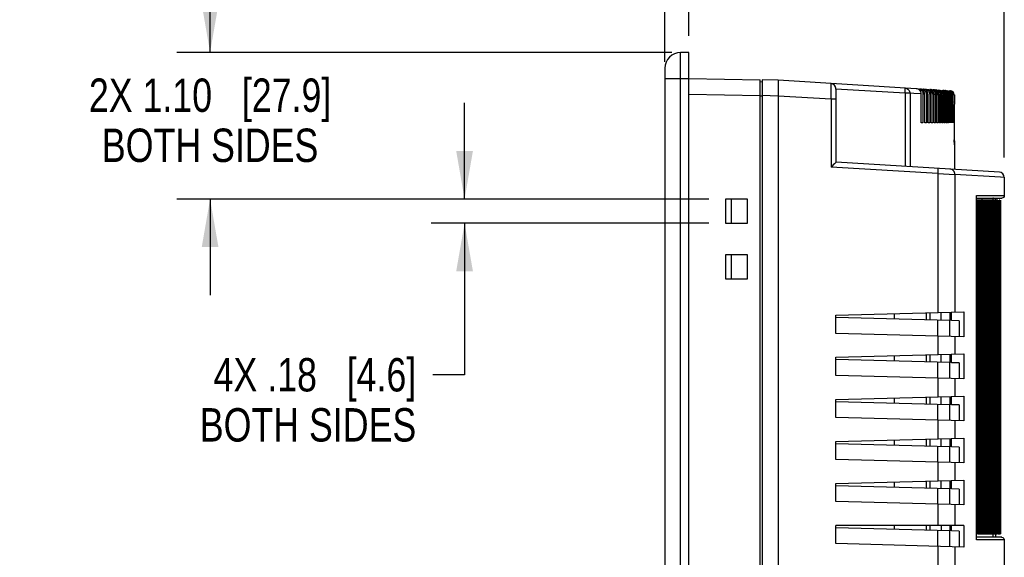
# Model space of a CAD drawing. Header units: inches. Extents: x 0 to 34, y 0 to 22.
# Tile 11 of 31: x 13.4 to 17.1, y 15.7 to 17.7. Entities that reach past the tile are written whole.
import ezdxf

# ---------------------------------------------------------------- set-up
doc = ezdxf.new("R2010")
doc.units = ezdxf.units.IN
doc.header["$LTSCALE"] = 1.87
doc.header["$MEASUREMENT"] = 0
doc.layers.get('0').update_dxf_attribs({"linetype": 'CONTINUOUS'})
doc.layers.add('DIMENSIONS', color=7, linetype='CONTINUOUS')
doc.styles.get("Standard").update_dxf_attribs({"font": 'txt', "width": 0.8})
doc.dimstyles.new('DIMSTYLE_2', dxfattribs={"dimtxt": 0.125, "dimasz": 0.18, "dimexe": 0.18, "dimexo": 0.0625, "dimgap": 0.09, "dimtad": 0, "dimtih": 1, "dimtoh": 1, "dimdec": 1, "dimlfac": 2, "dimzin": 4, "dimdsep": 46, "dimtxsty": 'STANDARD', "dimblk": '_FILLED', "dimblk1": '_FILLED', "dimblk2": '_FILLED', "dimcen": 0.09, "dimadec": 0, "dimazin": 0, "dimtfac": 1, "dimtdec": 1, "dimtofl": 0, "dimtmove": 0, "dimatfit": 3, "dimldrblk": '_FILLED', "dimfxl": 1, "dimtolj": 1, "dimtzin": 4, "dimarcsym": 0})

# ---------------------------------------------------------------- blocks, each defined once
blk = doc.blocks.new('_FILLED')
at = {"color": 0, "linetype": 'BYBLOCK'}
blk.add_solid([(0, 0), (-1, 0.174), (-1, -0.174)], dxfattribs=at)
blk = doc.blocks.new('*D8')
at = {"layer": 'DIMENSIONS', "color": 2, "linetype": 'CONTINUOUS'}
for p, q in [((15.7908, 17.5695), (15.7908, 19.2425)), ((17.0605, 17.2118), (17.0605, 19.2425)), ((15.7908, 19.1175), (16.1926, 19.1175)), ((17.0605, 19.1175), (16.9176, 19.1175))]:
    blk.add_line(p, q, dxfattribs=at)
at = {"layer": 'DIMENSIONS', "color": 2, "linetype": 'CONTINUOUS', "xscale": 0.18, "yscale": 0.18, "zscale": 0.18, "rotation": 180}
blk.add_blockref('_FILLED', (15.7908, 19.1175), dxfattribs=at)
at = {"layer": 'DIMENSIONS', "color": 2, "linetype": 'CONTINUOUS', "xscale": 0.18, "yscale": 0.18, "zscale": 0.18}
blk.add_blockref('_FILLED', (17.0605, 19.1175), dxfattribs=at)
at = {"layer": 'DIMENSIONS', "color": 2, "linetype": 'CONTINUOUS', "insert": (16.4551, 19.18), "char_height": 0.125, "width": 0.6, "attachment_point": 2, "line_spacing_factor": 0.9}
blk.add_mtext('2.54\\P[64.5]', dxfattribs=at)
blk = doc.blocks.new('*D34')
at = {"layer": 'DIMENSIONS', "color": 2, "linetype": 'CONTINUOUS'}
for p, q in [((15.7908, 17.5695), (15.7908, 18.4725)), ((15.8794, 17.6679), (15.8794, 18.4725)), ((15.7908, 18.3475), (15.4778, 18.3475)), ((15.8794, 18.3475), (16.2394, 18.3475))]:
    blk.add_line(p, q, dxfattribs=at)
at = {"layer": 'DIMENSIONS', "color": 2, "linetype": 'CONTINUOUS', "xscale": 0.18, "yscale": 0.18, "zscale": 0.18}
blk.add_blockref('_FILLED', (15.7908, 18.3475), dxfattribs=at)
at = {"layer": 'DIMENSIONS', "color": 2, "linetype": 'CONTINUOUS', "xscale": 0.18, "yscale": 0.18, "zscale": 0.18, "rotation": 180}
blk.add_blockref('_FILLED', (15.8794, 18.3475), dxfattribs=at)
at = {"layer": 'DIMENSIONS', "color": 2, "linetype": 'CONTINUOUS', "insert": (15.4153, 18.41), "char_height": 0.125, "width": 0.925, "attachment_point": 3, "line_spacing_factor": 0.9}
blk.add_mtext('.18{\\Ftxt.shx;\\W1.000000;\\H0.125000; }[4.5]', dxfattribs=at)
blk = doc.blocks.new('*D35')
at = {"layer": 'DIMENSIONS', "color": 2, "linetype": 'CONTINUOUS'}
for p, q in [((14.0886, 17.6054), (14.0886, 17.9654)), ((15.8169, 17.6054), (13.9636, 17.6054)), ((15.9547, 17.0562), (13.9636, 17.0562)), ((14.0886, 17.0562), (14.0886, 16.6962))]:
    blk.add_line(p, q, dxfattribs=at)
at = {"layer": 'DIMENSIONS', "color": 2, "linetype": 'CONTINUOUS', "xscale": 0.18, "yscale": 0.18, "zscale": 0.18}
for p, rotation in [((14.0886, 17.6054), 270), ((14.0886, 17.0562), 90)]:
    blk.add_blockref('_FILLED', p, dxfattribs=dict(at, rotation=rotation))
at = {"layer": 'DIMENSIONS', "color": 2, "linetype": 'CONTINUOUS', "insert": (14.0886, 17.5076), "char_height": 0.125, "width": 1.425, "attachment_point": 2, "line_spacing_factor": 0.9}
blk.add_mtext('2X 1.10{\\Ftxt.shx;\\W1.000000;\\H0.125000; }[27.9]\\PBOTH SIDES', dxfattribs=at)
blk = doc.blocks.new('*D36')
at = {"layer": 'DIMENSIONS', "color": 2, "linetype": 'CONTINUOUS'}
for p, q in [((15.0408, 17.0562), (15.0408, 17.4162)), ((15.9547, 17.0562), (14.9158, 17.0562)), ((15.9547, 16.9657), (14.9158, 16.9657)), ((15.0408, 16.9657), (15.0408, 16.3984)), ((15.0408, 16.3984), (14.9225, 16.3984))]:
    blk.add_line(p, q, dxfattribs=at)
at = {"layer": 'DIMENSIONS', "color": 2, "linetype": 'CONTINUOUS', "xscale": 0.18, "yscale": 0.18, "zscale": 0.18}
for p, rotation in [((15.0408, 17.0562), 270), ((15.0408, 16.9657), 90)]:
    blk.add_blockref('_FILLED', p, dxfattribs=dict(at, rotation=rotation))
at = {"layer": 'DIMENSIONS', "color": 2, "linetype": 'CONTINUOUS', "insert": (14.86, 16.4609), "char_height": 0.125, "width": 1.225, "attachment_point": 3, "line_spacing_factor": 0.9}
blk.add_mtext('4X .18{\\Ftxt.shx;\\W1.000000;\\H0.125000; }[4.6]\\PBOTH SIDES', dxfattribs=at)

msp = doc.modelspace()

# ---------------------------------------------------------------- linework, layer by layer
at = {"color": 6, "linetype": 'CONTINUOUS'}
for p, q in [((15.8794, 17.6054), (15.8488, 17.6049)), ((15.8488, 11.5627), (15.8488, 17.6049)), ((15.8794, 11.5621), (15.8794, 17.6054)), ((15.7908, 17.5459), (15.7908, 11.6217)), ((15.7908, 17.507), (15.8794, 17.507)), ((15.8794, 17.507), (16.1471, 17.5023)), ((16.1471, 11.6652), (16.1471, 17.5023)), ((16.155, 17.5025), (16.155, 11.6659)), ((16.214, 17.501), (16.155, 17.5025)), ((16.7309, 17.4694), (16.214, 17.501)), ((16.155, 17.4943), (16.147, 17.4945)), ((16.2145, 17.4661), (16.2143, 17.4533)), ((16.4293, 17.4743), (16.4293, 17.4681)), ((16.4306, 17.4692), (16.4306, 17.1943)), ((16.6892, 17.4523), (16.4306, 17.4681)), ((16.1471, 17.4432), (15.8794, 17.448)), ((16.147, 17.4432), (16.155, 17.4432)), ((16.214, 17.442), (16.155, 17.4435)), ((16.214, 17.442), (16.214, 11.7265)), ((16.4121, 17.4299), (16.214, 17.442)), ((16.4121, 17.4299), (16.4121, 17.1759)), ((16.4306, 17.4299), (16.4121, 17.4299)), ((16.6892, 17.4523), (16.6892, 17.1786)), ((16.7076, 17.4523), (16.6892, 17.4523)), ((16.7076, 17.4523), (16.7076, 17.1774)), ((16.7222, 17.4514), (16.7076, 17.4523)), ((16.7495, 17.4497), (16.7222, 17.4514)), ((16.7495, 17.3414), (16.7495, 17.4497)), ((16.7562, 17.4493), (16.7562, 17.3414)), ((16.7627, 17.4489), (16.7562, 17.4493)), ((16.7627, 17.3414), (16.7627, 17.4489)), ((16.7691, 17.4485), (16.7691, 17.3414)), ((16.7752, 17.4482), (16.7691, 17.4485)), ((16.7752, 17.3414), (16.7752, 17.4482)), ((16.7812, 17.4478), (16.7812, 17.3414)), ((16.7869, 17.4474), (16.7812, 17.4478)), ((16.7869, 17.3414), (16.7869, 17.4474)), ((16.7925, 17.4471), (16.7925, 17.3414)), ((16.7979, 17.3414), (16.7979, 17.4468)), ((16.8031, 17.4464), (16.8031, 17.3414)), ((16.8082, 17.3414), (16.8082, 17.4461)), ((16.813, 17.4458), (16.813, 17.3414)), ((16.8177, 17.3414), (16.8177, 17.4456)), ((16.8221, 17.4453), (16.8221, 17.3414)), ((16.8264, 17.3414), (16.8264, 17.445)), ((16.8305, 17.4448), (16.8305, 17.3414)), ((16.8344, 17.3414), (16.8344, 17.4445)), ((16.8381, 17.4443), (16.8381, 17.3414)), ((16.8417, 17.3414), (16.8417, 17.4441)), ((16.845, 17.4439), (16.845, 17.3414)), ((16.8482, 17.3414), (16.8482, 17.4437)), ((16.8511, 17.4435), (16.8511, 17.3414)), ((16.8539, 17.3414), (16.8539, 17.4433)), ((16.8565, 17.4432), (16.8565, 17.3414)), ((16.859, 17.3414), (16.859, 17.443)), ((16.8612, 17.4429), (16.8612, 17.3414)), ((16.8632, 17.3414), (16.8632, 17.4428)), ((16.8651, 17.4426), (16.8651, 17.3414)), ((16.8668, 17.3414), (16.8668, 17.4426)), ((16.8682, 17.446), (16.8682, 17.3414)), ((16.8735, 17.4459), (16.8682, 17.446)), ((16.8735, 17.4459), (16.8735, 17.4208)), ((16.8735, 17.4208), (16.8734, 17.4021)), ((16.8734, 17.4021), (16.8734, 17.3922)), ((16.8734, 17.3922), (16.8734, 17.3542)), ((16.8735, 17.4195), (16.8735, 17.4208)), ((16.8734, 17.3542), (16.8734, 17.3414)), ((16.7562, 17.3414), (16.7495, 17.3414)), ((16.7691, 17.3414), (16.7627, 17.3414)), ((16.7812, 17.3414), (16.7752, 17.3414)), ((16.7925, 17.3414), (16.7869, 17.3414)), ((16.8031, 17.3414), (16.7979, 17.3414)), ((16.813, 17.3414), (16.8082, 17.3414)), ((16.8221, 17.3414), (16.8177, 17.3414)), ((16.8305, 17.3414), (16.8264, 17.3414)), ((16.8381, 17.3414), (16.8344, 17.3414)), ((16.845, 17.3414), (16.8417, 17.3414)), ((16.8511, 17.3414), (16.8482, 17.3414)), ((16.8734, 17.3414), (16.8734, 17.3401)), ((16.8734, 17.3401), (16.8734, 17.3266)), ((16.8734, 17.3266), (16.8734, 17.2886)), ((16.8734, 17.2886), (16.8735, 17.2608)), ((16.8735, 17.2595), (16.8734, 17.2782)), ((16.8735, 17.2608), (16.8735, 17.2595)), ((16.8735, 17.2595), (16.8735, 17.1677)), ((16.8113, 17.1514), (16.4121, 17.1759)), ((17.042, 17.157), (16.4307, 17.1944)), ((16.8113, 17.1514), (16.8113, 16.6312)), ((16.8113, 17.1514), (16.8756, 17.1486)), ((16.8756, 17.1486), (16.8756, 16.6328)), ((17.0461, 17.1382), (16.8756, 17.1486)), ((17.0605, 17.1373), (17.0461, 17.1382)), ((17.0605, 17.1378), (17.0605, 17.0695)), ((16.9547, 17.0596), (17.0506, 17.0596)), ((16.9566, 17.0687), (16.9566, 17.0695)), ((16.9566, 15.7801), (16.9566, 17.0695)), ((16.9566, 17.0695), (17.0605, 17.0695)), ((16.9763, 17.0596), (16.9763, 17.0523)), ((17.0175, 17.0596), (17.0175, 17.0523)), ((17.0196, 17.0598), (17.0177, 17.0596)), ((17.0271, 17.0596), (17.0271, 17.0523)), ((16.0172, 17.0562), (16.0172, 16.9657)), ((16.0998, 17.0562), (16.0172, 17.0562)), ((16.0388, 17.0562), (16.0388, 16.9657)), ((16.0998, 16.9657), (16.0998, 17.0562)), ((16.0172, 16.9657), (16.0998, 16.9657)), ((16.0172, 16.8476), (16.0172, 16.757)), ((16.0998, 16.8476), (16.0172, 16.8476)), ((16.0388, 16.8476), (16.0388, 16.757)), ((16.0998, 16.757), (16.0998, 16.8476)), ((16.0172, 16.757), (16.0998, 16.757)), ((16.4306, 16.6212), (16.9095, 16.6337)), ((16.4306, 16.5534), (16.4306, 16.6212)), ((16.7823, 16.6304), (16.7823, 16.6032)), ((16.8247, 16.6021), (16.8247, 16.6315)), ((16.8566, 16.6323), (16.8566, 16.6013)), ((16.8624, 16.6011), (16.8624, 16.6325)), ((16.9095, 16.6337), (16.9095, 16.5408)), ((16.8566, 16.6013), (16.4306, 16.6124)), ((16.8101, 16.6025), (16.8101, 16.5434)), ((16.856, 16.6013), (16.856, 16.5422)), ((16.8915, 16.6004), (16.8624, 16.6011)), ((16.8915, 16.6004), (16.8915, 16.5413)), ((16.9095, 16.5408), (16.4306, 16.5534)), ((16.8113, 16.5434), (16.8113, 16.4737)), ((16.8756, 16.5417), (16.8756, 16.4754)), ((16.4306, 16.4637), (16.9095, 16.4763)), ((16.7823, 16.4729), (16.7823, 16.4457)), ((16.8247, 16.4446), (16.8247, 16.474)), ((16.8566, 16.4749), (16.8566, 16.4438)), ((16.8624, 16.4436), (16.8624, 16.475)), ((16.9095, 16.4763), (16.9095, 16.3834)), ((16.4306, 16.3959), (16.4306, 16.4637)), ((16.8566, 16.4438), (16.4306, 16.455)), ((16.8101, 16.445), (16.8101, 16.386)), ((16.856, 16.4438), (16.856, 16.3848)), ((16.8915, 16.4429), (16.8624, 16.4436)), ((16.8915, 16.4429), (16.8915, 16.3838)), ((16.9095, 16.3834), (16.4306, 16.3959)), ((16.8113, 16.3859), (16.8113, 16.3162)), ((16.8756, 16.3842), (16.8756, 16.3179)), ((16.4306, 16.3062), (16.9095, 16.3188)), ((16.4306, 16.2384), (16.4306, 16.3062)), ((16.8566, 16.2863), (16.4306, 16.2975)), ((16.7823, 16.3154), (16.7823, 16.2883)), ((16.8101, 16.2875), (16.8101, 16.2285)), ((16.8247, 16.2872), (16.8247, 16.3166)), ((16.856, 16.2863), (16.856, 16.2273)), ((16.8566, 16.3174), (16.8566, 16.2863)), ((16.8624, 16.2862), (16.8624, 16.3175)), ((16.8915, 16.2854), (16.8624, 16.2862)), ((16.8915, 16.2854), (16.8915, 16.2263)), ((16.9095, 16.3188), (16.9095, 16.2259)), ((16.9095, 16.2259), (16.4306, 16.2384)), ((16.8113, 16.2284), (16.8113, 16.1587)), ((16.8756, 16.2268), (16.8756, 16.1604)), ((16.4306, 16.1488), (16.9095, 16.1613)), ((16.4306, 16.0809), (16.4306, 16.1488)), ((16.8566, 16.1288), (16.4306, 16.14)), ((16.7823, 16.158), (16.7823, 16.1308)), ((16.8247, 16.1297), (16.8247, 16.1591)), ((16.8566, 16.1599), (16.8566, 16.1288)), ((16.8624, 16.1287), (16.8624, 16.1601)), ((16.9095, 16.1613), (16.9095, 16.0684)), ((16.8101, 16.1301), (16.8101, 16.071)), ((16.856, 16.1289), (16.856, 16.0698)), ((16.8915, 16.1279), (16.8624, 16.1287)), ((16.8915, 16.1279), (16.8915, 16.0689)), ((16.9095, 16.0684), (16.4306, 16.0809)), ((16.8113, 16.071), (16.8113, 16.0012)), ((16.8756, 16.0693), (16.8756, 16.0029)), ((16.4306, 15.9913), (16.9095, 16.0038)), ((16.4306, 15.9235), (16.4306, 15.9913)), ((16.7823, 16.0005), (16.7823, 15.9733)), ((16.8247, 15.9722), (16.8247, 16.0016)), ((16.8566, 16.0024), (16.8566, 15.9714)), ((16.8624, 15.9712), (16.8624, 16.0026)), ((16.9095, 16.0038), (16.9095, 15.9109)), ((16.8566, 15.9714), (16.4306, 15.9825)), ((16.8101, 15.9726), (16.8101, 15.9135)), ((16.856, 15.9714), (16.856, 15.9123)), ((16.8915, 15.9704), (16.8624, 15.9712)), ((16.8915, 15.9704), (16.8915, 15.9114)), ((16.9095, 15.9109), (16.4306, 15.9235)), ((16.8113, 15.9135), (16.8113, 15.8338)), ((16.8756, 15.9118), (16.8756, 15.8338)), ((16.4306, 15.766), (16.4306, 15.8338)), ((16.9095, 15.8338), (16.4306, 15.8338)), ((16.8566, 15.8139), (16.4306, 15.825)), ((16.7823, 15.8338), (16.7823, 15.8158)), ((16.8101, 15.8151), (16.8101, 15.756)), ((16.8247, 15.8338), (16.8247, 15.8147)), ((16.856, 15.8139), (16.856, 15.7548)), ((16.8566, 15.8338), (16.8566, 15.8139)), ((16.8624, 15.8137), (16.8624, 15.8338)), ((16.8915, 15.813), (16.8624, 15.8137)), ((16.8915, 15.813), (16.8915, 15.7539)), ((16.9095, 15.8338), (16.9095, 15.7534)), ((17.0506, 15.7899), (16.9566, 15.7899)), ((16.9566, 15.7801), (16.9566, 15.7809)), ((17.0605, 15.7801), (16.9566, 15.7801)), ((17.0176, 15.8023), (17.0176, 15.7899)), ((17.0271, 15.8023), (17.0271, 15.7899)), ((17.0605, 15.7801), (17.0605, 15.5166)), ((16.9095, 15.7534), (16.4306, 15.766)), ((16.8113, 15.756), (16.8113, 15.6763)), ((16.8756, 15.7543), (16.8756, 15.6763))]:
    msp.add_line(p, q, dxfattribs=at)
at = {"color": 7, "linetype": 'CONTINUOUS'}
for p, q in [((16.9606, 17.0523), (16.9566, 17.0523)), ((16.9606, 15.8023), (16.9606, 17.0523)), ((16.962, 17.0523), (16.962, 15.8023)), ((16.9676, 17.0523), (16.962, 17.0523)), ((16.9676, 15.8023), (16.9676, 17.0523)), ((16.969, 17.0523), (16.969, 15.8023)), ((16.9744, 17.0523), (16.969, 17.0523)), ((16.9744, 15.8023), (16.9744, 17.0523)), ((16.9757, 17.0523), (16.9757, 15.8023)), ((16.9809, 17.0523), (16.9757, 17.0523)), ((16.9809, 15.8023), (16.9809, 17.0523)), ((16.9871, 17.0523), (16.982, 17.0523)), ((16.9822, 17.0523), (16.9822, 15.8023)), ((16.9871, 15.8023), (16.9871, 17.0523)), ((16.993, 17.0523), (16.9879, 17.0523)), ((16.9883, 17.0523), (16.9883, 15.8023)), ((16.993, 15.8023), (16.993, 17.0523)), ((16.9986, 17.0523), (16.9935, 17.0523)), ((16.9941, 17.0523), (16.9941, 15.8023)), ((16.9986, 15.8023), (16.9986, 17.0523)), ((16.9997, 17.0523), (16.9997, 15.8023)), ((17.0039, 17.0523), (16.9997, 17.0523)), ((17.0039, 15.8023), (17.0039, 17.0523)), ((17.0049, 17.0523), (17.0049, 15.8023)), ((17.0089, 17.0523), (17.0049, 17.0523)), ((17.0089, 15.8023), (17.0089, 17.0523)), ((17.0099, 17.0523), (17.0099, 15.8023)), ((17.0137, 17.0523), (17.0099, 17.0523)), ((17.0137, 15.8023), (17.0137, 17.0523)), ((17.0181, 17.0523), (17.0146, 17.0523)), ((17.0181, 15.8023), (17.0181, 17.0523)), ((17.0223, 17.0523), (17.019, 17.0523)), ((17.0223, 15.8023), (17.0223, 17.0523)), ((17.0261, 17.0523), (17.0231, 17.0523)), ((17.0261, 15.8023), (17.0261, 17.0523)), ((17.0297, 17.0523), (17.0269, 17.0523)), ((17.0297, 15.8023), (17.0297, 17.0523)), ((17.033, 17.0523), (17.0304, 17.0523)), ((17.033, 15.8023), (17.033, 17.0523)), ((17.036, 17.0523), (17.0336, 17.0523)), ((17.036, 15.8023), (17.036, 17.0523)), ((17.0387, 15.8023), (17.0387, 17.0523)), ((17.0411, 15.8023), (17.0411, 17.0523)), ((17.0432, 17.0523), (17.0415, 17.0523)), ((17.0432, 15.8023), (17.0432, 17.0523)), ((17.045, 15.8023), (17.045, 17.0523)), ((17.0466, 15.8023), (17.0466, 17.0523)), ((17.0479, 15.8023), (17.0479, 17.0523)), ((16.65, 16.6067), (16.65, 16.6269)), ((16.7691, 16.6036), (16.7691, 16.6301)), ((16.65, 16.4492), (16.65, 16.4695)), ((16.7691, 16.4461), (16.7691, 16.4726)), ((16.65, 16.2917), (16.65, 16.312)), ((16.7691, 16.2886), (16.7691, 16.3151)), ((16.65, 16.1342), (16.65, 16.1545)), ((16.7691, 16.1311), (16.7691, 16.1576)), ((16.65, 15.9768), (16.65, 15.997)), ((16.7691, 15.9736), (16.7691, 16.0001)), ((16.65, 15.8193), (16.65, 15.8338)), ((16.7691, 15.8162), (16.7691, 15.8338)), ((16.9566, 15.8023), (16.9606, 15.8023)), ((16.962, 15.8023), (16.962, 15.8023)), ((16.9626, 15.8023), (16.9676, 15.8023)), ((16.969, 15.8023), (16.9744, 15.8023)), ((16.9757, 15.8023), (16.9809, 15.8023)), ((16.982, 15.8023), (16.9871, 15.8023)), ((16.9879, 15.8023), (16.993, 15.8023)), ((16.9935, 15.8023), (16.9986, 15.8023)), ((16.9997, 15.8023), (17.0039, 15.8023)), ((17.0049, 15.8023), (17.0089, 15.8023)), ((17.0099, 15.8023), (17.0137, 15.8023)), ((17.0146, 15.8023), (17.0181, 15.8023)), ((17.019, 15.8023), (17.0223, 15.8023)), ((17.0231, 15.8023), (17.0261, 15.8023)), ((17.0269, 15.8023), (17.0297, 15.8023)), ((17.0316, 15.8023), (17.033, 15.8023)), ((17.0346, 15.8023), (17.036, 15.8023)), ((17.0373, 15.8023), (17.0387, 15.8023)), ((17.0397, 15.8023), (17.0411, 15.8023)), ((17.0418, 15.8023), (17.0432, 15.8023)), ((17.0437, 15.8023), (17.0466, 15.8023))]:
    msp.add_line(p, q, dxfattribs=at)
at = {"color": 6, "linetype": 'CONTINUOUS'}
for centre, radius, start, end in [((15.8498, 17.5459), 0.0591, 91, 180), ((16.4109, 17.4692), 0.0197, 0, 86.5001), ((16.7555, 17.448), 0.0198, 81.1685, 86.4901), ((16.7672, 17.4473), 0.0198, 81.1635, 86.4907), ((16.7834, 17.4463), 0.0198, 74.1787, 86.4773), ((16.7933, 17.4457), 0.0198, 74.178, 86.4776), ((16.7979, 17.4454), 0.0199, 64.4683, 76.3982), ((16.8024, 17.4452), 0.0198, 74.177, 86.4777), ((16.8108, 17.4447), 0.0197, 23.6838, 86.504), ((16.6381, 14.876), 2.5757, 86.4419, 86.5622), ((16.7835, 17.4464), 0.0197, 0.0387, 12.3947), ((16.6695, 15.2186), 2.2319, 86.4374, 86.5667), ((16.7933, 17.4458), 0.0197, 0.037, 12.3899), ((16.8067, 17.4449), 0.0198, 64.4434, 72.1219), ((16.6986, 15.5365), 1.9128, 86.4322, 86.5719), ((16.8024, 17.4453), 0.0197, 0.0358, 12.386), ((16.7255, 15.8297), 1.6184, 86.4262, 86.5779), ((16.7502, 16.0984), 1.3487, 86.4189, 86.5852), ((16.8253, 17.4439), 0.0197, 53.5016, 65.006), ((16.8313, 17.4431), 0.0201, 64.8065, 71.2939), ((16.7726, 16.3429), 1.1034, 86.4091, 86.593), ((16.8315, 17.4435), 0.0197, 57.9241, 64.815), ((16.8254, 17.4439), 0.0196, 0.0253, 21.653), ((16.8368, 17.443), 0.0198, 57.9461, 68.1466), ((16.7927, 16.5623), 0.8831, 86.3989, 86.6044), ((16.8415, 17.4429), 0.0197, 57.9222, 64.9765), ((16.8525, 17.446), 0.0159, 58.0227, 79.9721), ((16.8577, 17.4458), 0.0157, 5.3002, 86.4999), ((17.0408, 17.1373), 0.0197, 359.9801, 86.4989)]:
    msp.add_arc(centre, radius, start, end, dxfattribs=at)
at = {"color": 7, "linetype": 'CONTINUOUS'}
for centre, radius, start, end in [((16.8151, 17.4447), 0.0193, 58.3289, 65.4285), ((16.8146, 17.4445), 0.0198, 28.8353, 56.7933), ((16.8219, 17.444), 0.0198, 28.8588, 73.9465), ((16.8223, 17.4443), 0.0193, 58.334, 65.5776), ((16.8284, 17.4436), 0.0198, 28.8584, 73.9447), ((16.829, 17.4441), 0.0191, 58.3057, 63.4454), ((16.8342, 17.4433), 0.0198, 28.8577, 73.9432), ((16.8392, 17.443), 0.0198, 28.8569, 73.9419), ((16.8396, 17.4431), 0.0195, 58.3497, 66.9884), ((16.8435, 17.4427), 0.0198, 28.8554, 56.7853), ((16.8454, 17.4427), 0.0197, 359.9602, 56.7142), ((16.847, 17.4425), 0.0198, 28.8108, 56.7652)]:
    msp.add_arc(centre, radius, start, end, dxfattribs=at)
at = {"color": 6, "linetype": 'CONTINUOUS'}
for points, knots in [([(16.214, 17.501), (16.2142, 17.501), (16.2142, 17.4998), (16.2145, 17.4983), (16.2145, 17.4951), (16.2147, 17.4892), (16.2146, 17.4793), (16.2146, 17.4708), (16.2145, 17.4661)], [0, 0, 0, 0, 0.018713, 0.071074, 0.15659, 0.273591, 0.591872, 1, 1, 1, 1]), ([(16.4121, 17.4299), (16.4122, 17.4375), (16.4124, 17.4484), (16.4125, 17.4622), (16.4126, 17.4711), (16.4125, 17.4782), (16.4127, 17.484), (16.412, 17.4865), (16.4125, 17.4889), (16.4121, 17.4889)], [0, 0, 0, 0, 0.382462, 0.555198, 0.70658, 0.830895, 0.92326, 0.980264, 1, 1, 1, 1]), ([(16.6892, 17.4719), (16.694, 17.4716), (16.7038, 17.4671), (16.7076, 17.4571), (16.7076, 17.4523)], [0, 0, 0, 0, 0.498764, 1, 1, 1, 1]), ([(16.6892, 17.4523), (16.6894, 17.4548), (16.6895, 17.4593), (16.6899, 17.4658), (16.6894, 17.4689), (16.6897, 17.4719), (16.6892, 17.4719)], [0, 0, 0, 0, 0.381451, 0.704361, 0.920788, 1, 1, 1, 1]), ([(16.7495, 17.4497), (16.7495, 17.4546), (16.7456, 17.4646), (16.7358, 17.4691), (16.7309, 17.4694)], [0, 0, 0, 0, 0.499917, 1, 1, 1, 1]), ([(16.4307, 17.1944), (16.4302, 17.1937), (16.4243, 17.1872), (16.4178, 17.1813), (16.4121, 17.1759)], [0, 0, 0, 0, 0.097758, 1, 1, 1, 1]), ([(16.8113, 17.1711), (16.8118, 17.1711), (16.8114, 17.1681), (16.812, 17.1649), (16.8116, 17.1584), (16.8114, 17.1539), (16.8113, 17.1514)], [0, 0, 0, 0, 0.079146, 0.295529, 0.618679, 1, 1, 1, 1]), ([(16.8756, 17.1486), (16.8756, 17.1535), (16.8718, 17.1635), (16.862, 17.168), (16.8572, 17.1683)], [0, 0, 0, 0, 0.50077, 1, 1, 1, 1]), ([(17.0605, 17.0695), (17.0605, 17.067), (17.0584, 17.0617), (17.0531, 17.0597), (17.0506, 17.0596)], [0, 0, 0, 0, 0.500442, 1, 1, 1, 1])]:
    msp.add_open_spline(points, degree=3, knots=knots, dxfattribs=at)
for points in [[(16.7376, 17.469), (16.7431, 17.4686), (16.7489, 17.4656), (16.7522, 17.4612)], [(16.7535, 17.4656), (16.7507, 17.4673), (16.7474, 17.4684), (16.7442, 17.4686)], [(16.7505, 17.4682), (16.7538, 17.468), (16.7572, 17.4669), (16.76, 17.4651)], [(16.7627, 17.4489), (16.7627, 17.4553), (16.7589, 17.4622), (16.7535, 17.4656)], [(16.7734, 17.4564), (16.7708, 17.462), (16.7647, 17.4667), (16.7585, 17.4676)], [(16.76, 17.4651), (16.7631, 17.4631), (16.7657, 17.4601), (16.7673, 17.4568)], [(16.7626, 17.4674), (16.7663, 17.4672), (16.7699, 17.4659), (16.7729, 17.4638)], [(16.7852, 17.4556), (16.7826, 17.4613), (16.7764, 17.4659), (16.7702, 17.4669)], [(16.774, 17.4667), (16.7779, 17.4665), (16.782, 17.465), (16.785, 17.4625)], [(16.7961, 17.455), (16.7935, 17.4606), (16.7874, 17.4653), (16.7812, 17.4662)], [(16.7888, 17.4654), (16.7927, 17.4643), (16.7964, 17.4618), (16.7989, 17.4587)], [(16.8064, 17.4543), (16.8038, 17.46), (16.7976, 17.4646), (16.7915, 17.4656)], [(16.7987, 17.4648), (16.8027, 17.4636), (16.8065, 17.461), (16.809, 17.4577)], [(16.8078, 17.4642), (16.8118, 17.4631), (16.8156, 17.4605), (16.8181, 17.4571)], [(16.8196, 17.464), (16.8228, 17.4638), (16.8261, 17.4627), (16.8288, 17.461)], [(16.2143, 17.4533), (16.2141, 17.4496), (16.2139, 17.4458), (16.214, 17.4421)], [(16.7522, 17.4612), (16.7547, 17.4578), (16.7562, 17.4535), (16.7562, 17.4493)], [(16.7673, 17.4568), (16.7684, 17.4542), (16.7691, 17.4513), (16.7691, 17.4485)], [(16.7729, 17.4638), (16.7757, 17.4618), (16.778, 17.4591), (16.7794, 17.456)], [(16.7752, 17.4482), (16.7752, 17.4509), (16.7746, 17.4538), (16.7734, 17.4564)], [(16.7794, 17.456), (16.7805, 17.4535), (16.7812, 17.4506), (16.7812, 17.4478)], [(16.785, 17.4625), (16.7874, 17.4606), (16.7894, 17.4581), (16.7907, 17.4553)], [(16.7869, 17.4474), (16.7869, 17.4502), (16.7863, 17.4531), (16.7852, 17.4556)], [(16.7907, 17.4553), (16.7919, 17.4528), (16.7925, 17.4499), (16.7925, 17.4471)], [(16.7979, 17.4468), (16.7979, 17.4496), (16.7973, 17.4524), (16.7961, 17.455)], [(16.7989, 17.4587), (16.8007, 17.4564), (16.8021, 17.4535), (16.8027, 17.4507)], [(16.8082, 17.4461), (16.8082, 17.4489), (16.8075, 17.4518), (16.8064, 17.4543)], [(16.8123, 17.459), (16.8107, 17.4608), (16.8087, 17.4623), (16.8065, 17.4633)], [(16.809, 17.4577), (16.8107, 17.4555), (16.812, 17.4528), (16.8126, 17.4501)], [(16.8163, 17.4528), (16.8154, 17.4551), (16.814, 17.4572), (16.8123, 17.459)], [(16.8211, 17.4585), (16.8194, 17.4602), (16.8174, 17.4617), (16.8152, 17.4628)], [(16.8177, 17.4456), (16.8177, 17.448), (16.8172, 17.4505), (16.8163, 17.4528)], [(16.8181, 17.4571), (16.8198, 17.4549), (16.8211, 17.4522), (16.8217, 17.4495)], [(16.825, 17.4522), (16.8241, 17.4545), (16.8228, 17.4567), (16.8211, 17.4585)], [(16.8264, 17.445), (16.8264, 17.4475), (16.8259, 17.4499), (16.825, 17.4522)], [(16.8265, 17.4635), (16.829, 17.4634), (16.8314, 17.4628), (16.8336, 17.4617)], [(16.8288, 17.461), (16.8323, 17.4589), (16.8352, 17.4554), (16.8367, 17.4516)], [(16.8289, 17.4527), (16.8299, 17.4502), (16.8305, 17.4475), (16.8305, 17.4448)], [(16.8367, 17.4516), (16.8376, 17.4493), (16.8381, 17.4468), (16.8381, 17.4443)], [(16.837, 17.4597), (16.8399, 17.4576), (16.8423, 17.4545), (16.8436, 17.4512)], [(16.8487, 17.4531), (16.8471, 17.4559), (16.8447, 17.4584), (16.8419, 17.4602)], [(16.8541, 17.4527), (16.8525, 17.4556), (16.8501, 17.4581), (16.8473, 17.4598)], [(16.8511, 17.4435), (16.8511, 17.4468), (16.8503, 17.4502), (16.8487, 17.4531)], [(16.8587, 17.4524), (16.8571, 17.4553), (16.8548, 17.4578), (16.852, 17.4596)], [(16.8565, 17.4432), (16.8565, 17.4465), (16.8557, 17.4498), (16.8541, 17.4527)], [(16.8612, 17.4429), (16.8612, 17.4462), (16.8603, 17.4496), (16.8587, 17.4524)], [(16.8662, 17.4539), (16.865, 17.4561), (16.8631, 17.4581), (16.8609, 17.4595)], [(16.8682, 17.446), (16.8683, 17.4487), (16.8676, 17.4515), (16.8662, 17.4539)], [(17.0505, 15.7899), (17.0538, 15.7899), (17.0575, 15.7879), (17.0591, 15.785)], [(17.0591, 15.785), (17.0599, 15.7835), (17.0604, 15.7818), (17.0604, 15.7801)]]:
    msp.add_open_spline(points, degree=3, dxfattribs=at)
at = {"color": 7, "linetype": 'CONTINUOUS'}
for points in [[(16.8255, 17.461), (16.8227, 17.4628), (16.8193, 17.464), (16.8159, 17.4642)], [(16.832, 17.454), (16.8304, 17.4569), (16.828, 17.4595), (16.8252, 17.4612)], [(16.8344, 17.4445), (16.8343, 17.4478), (16.8335, 17.4511), (16.832, 17.454)], [(16.8344, 17.4445), (16.8344, 17.4478), (16.8335, 17.4512), (16.832, 17.454)], [(16.8375, 17.4612), (16.8358, 17.462), (16.834, 17.4626), (16.8321, 17.463)], [(16.8392, 17.4536), (16.8377, 17.4565), (16.8353, 17.459), (16.8325, 17.4607)], [(16.8457, 17.4532), (16.8442, 17.4561), (16.8418, 17.4586), (16.839, 17.4603)], [(16.8417, 17.4441), (16.8416, 17.4474), (16.8408, 17.4507), (16.8392, 17.4536)], [(16.8417, 17.4441), (16.8417, 17.4474), (16.8408, 17.4507), (16.8392, 17.4536)], [(16.8448, 17.46), (16.8433, 17.4609), (16.8417, 17.4616), (16.8401, 17.4621)], [(16.8515, 17.4528), (16.8499, 17.4557), (16.8475, 17.4583), (16.8448, 17.46)], [(16.8482, 17.4437), (16.8481, 17.447), (16.8473, 17.4503), (16.8457, 17.4532)], [(16.8482, 17.4437), (16.8482, 17.447), (16.8473, 17.4503), (16.8457, 17.4532)], [(16.8565, 17.4525), (16.855, 17.4554), (16.8526, 17.458), (16.8498, 17.4597)], [(16.8539, 17.4433), (16.8538, 17.4466), (16.853, 17.45), (16.8515, 17.4528)], [(16.8539, 17.4433), (16.8539, 17.4466), (16.8531, 17.45), (16.8515, 17.4528)], [(16.8608, 17.4523), (16.8592, 17.4551), (16.8568, 17.4577), (16.854, 17.4594)], [(16.8627, 17.4521), (16.8611, 17.455), (16.8587, 17.4576), (16.8559, 17.4593)], [(16.859, 17.443), (16.8589, 17.4463), (16.8581, 17.4496), (16.8565, 17.4525)], [(16.859, 17.443), (16.859, 17.4463), (16.8581, 17.4497), (16.8565, 17.4525)], [(16.8643, 17.452), (16.8628, 17.4549), (16.8604, 17.4575), (16.8576, 17.4592)], [(16.8632, 17.4428), (16.8631, 17.446), (16.8623, 17.4494), (16.8608, 17.4523)], [(16.8632, 17.4428), (16.8632, 17.446), (16.8624, 17.4494), (16.8608, 17.4523)], [(16.8651, 17.4426), (16.865, 17.4459), (16.8642, 17.4493), (16.8627, 17.4521)], [(16.8668, 17.4426), (16.8667, 17.4458), (16.8659, 17.4492), (16.8643, 17.452)], [(16.8668, 17.4426), (16.8668, 17.4458), (16.8659, 17.4492), (16.8643, 17.452)]]:
    msp.add_open_spline(points, degree=3, dxfattribs=at)

# ---------------------------------------------------------------- dimensions: what is measured, and where the dimension line sits
at = {"layer": 'DIMENSIONS', "color": 2, "linetype": 'CONTINUOUS'}
for base, p1, picture, middle in [((15.7908, 19.1175), (17.0605, 17.2118), '*D8', (16.4301, 19.0237)), ((15.7908, 18.3475), (15.8794, 17.6679), '*D34', (14.7528, 18.3475))]:
    dim = msp.add_linear_dim(base=base, p1=p1, p2=(15.7908, 17.5695), angle=180, dimstyle='DIMSTYLE_2', dxfattribs=at)
    dim.commit()
    dim.dimension.update_dxf_attribs({"geometry": picture, "text_midpoint": middle, "dimtype": 160})
for base, p2, angle, text, picture, middle in [((14.0886, 17.6054), (15.8169, 17.6054), 90, '2X <>\\PBOTH SIDES', '*D35', (13.9199, 17.3357)), ((15.0408, 16.9657), (15.9547, 16.9657), 270, '4X <>\\PBOTH SIDES', '*D36', (13.81, 16.2891))]:
    dim = msp.add_linear_dim(base=base, p1=(15.9547, 17.0562), p2=p2, angle=angle, text=text, dimstyle='DIMSTYLE_2', dxfattribs=at)
    dim.commit()
    dim.dimension.update_dxf_attribs({"geometry": picture, "text_midpoint": middle, "dimtype": 160})

doc.saveas('drawing.dxf')
